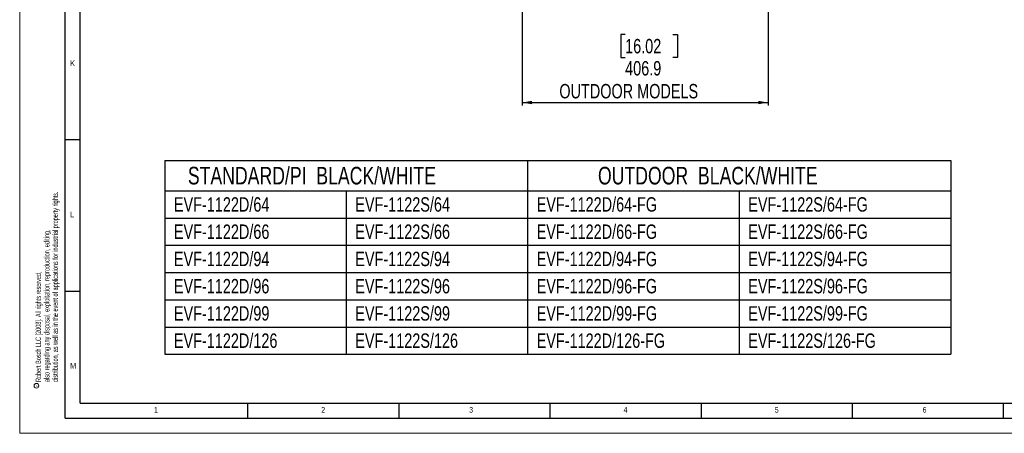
# Model space of a CAD drawing. Header units: millimetres. Extents: x 0 to 4205, y 0 to 2970.
# Tile 1 of 33: x 0 to 1629, y 0 to 683. Entities that reach past the tile are written whole.
import ezdxf

# ---------------------------------------------------------------- set-up
doc = ezdxf.new("R2010")
doc.units = ezdxf.units.MM
doc.header["$LTSCALE"] = 5
doc.layers.add('FORMAT', color=7, linetype='Continuous')
doc.layers.add('SLD-0', color=7, linetype='Continuous')
doc.styles.add('SLDTEXTSTYLE0', font='TXT', dxfattribs={"width": 0.75})
doc.styles.add('SLDTEXTSTYLE1', font='TXT', dxfattribs={"width": 0.605})
doc.dimstyles.new('SLDDIMSTYLE0', dxfattribs={"dimtxt": 23.8125, "dimasz": 16, "dimexe": 0, "dimexo": 0.0625, "dimgap": 5.953125, "dimtad": 0, "dimtih": 1, "dimtoh": 1, "dimdec": 1, "dimrnd": 1e-09, "dimzin": 12, "dimdsep": 46, "dimtxsty": 'SLDTEXTSTYLE0', "dimsah": 1, "dimcen": 0.09, "dimadec": 0, "dimazin": 3, "dimtfac": 1, "dimtdec": 1, "dimtofl": 0, "dimtmove": 0, "dimatfit": 3, "dimfxl": 1, "dimfrac": 2, "dimtolj": 1, "dimtzin": 12, "dimarcsym": 0})

# ---------------------------------------------------------------- blocks, each defined once
blk = doc.blocks.new('SW_NOTE_0')
at = {"color": 0, "linetype": 'Continuous', "lineweight": 0, "char_height": 9, "attachment_point": 1, "rotation": 90, "style": 'SLDTEXTSTYLE1'}
for s, insert in [('distribution, as well as in the event of applications for industrial property rights.', (16.4, 0)), ('also regarding any disposal, exploitation, reproduction, editing,', (2.4, 0)), ('Robert Bosch LLC [2008]. All rights reserved,', (-11.6, 0))]:
    blk.add_mtext(s, dxfattribs=dict(at, insert=insert))
blk = doc.blocks.new('SW_NOTE_0_1')
at = {"color": 0, "linetype": 'Continuous', "lineweight": 0}
blk.add_circle((-4.9, 1.7), 3.91, dxfattribs=at)
at = {"color": 0, "linetype": 'Continuous', "lineweight": 0, "insert": (-6.4, 0), "char_height": 5, "attachment_point": 1, "rotation": 90, "style": 'SLDTEXTSTYLE1'}
blk.add_mtext('c', dxfattribs=at)
blk = doc.blocks.new('SW_TABLEANNOTATION_0')
at = {"layer": 'SLD-0', "color": 0}
for p, q in [((0, 0), (0, -50)), ((0, 0), (300, 0)), ((300, 0), (600, 0)), ((600, 0), (600, -50)), ((600, 0), (600, -50)), ((600, 0), (950, 0)), ((950, 0), (1300, 0)), ((1300, 0), (1300, -50)), ((0, -50), (0, -95)), ((0, -50), (300, -50)), ((300, -50), (300, -95)), ((300, -50), (600, -50)), ((600, -50), (600, -95)), ((600, -50), (950, -50)), ((950, -50), (950, -95)), ((950, -50), (1300, -50)), ((1300, -50), (1300, -95)), ((0, -95), (0, -140)), ((0, -95), (300, -95)), ((300, -95), (300, -140)), ((300, -95), (600, -95)), ((600, -95), (600, -140)), ((600, -95), (950, -95)), ((950, -95), (950, -140)), ((950, -95), (1300, -95)), ((1300, -95), (1300, -140)), ((0, -140), (0, -185)), ((0, -140), (300, -140)), ((300, -140), (300, -185)), ((300, -140), (600, -140)), ((600, -140), (600, -185)), ((600, -140), (950, -140)), ((950, -140), (950, -185)), ((950, -140), (1300, -140)), ((1300, -140), (1300, -185)), ((0, -185), (0, -230)), ((0, -185), (300, -185)), ((300, -185), (300, -230)), ((300, -185), (600, -185)), ((600, -185), (600, -230)), ((600, -185), (950, -185)), ((950, -185), (950, -230)), ((950, -185), (1300, -185)), ((1300, -185), (1300, -230)), ((0, -230), (0, -275)), ((0, -230), (300, -230)), ((300, -230), (300, -275)), ((300, -230), (600, -230)), ((600, -230), (600, -275)), ((600, -230), (950, -230)), ((950, -230), (950, -275)), ((950, -230), (1300, -230)), ((1300, -230), (1300, -275)), ((0, -275), (0, -320)), ((0, -275), (300, -275)), ((300, -275), (300, -320)), ((300, -275), (600, -275)), ((600, -275), (600, -320)), ((600, -275), (950, -275)), ((950, -275), (950, -320)), ((950, -275), (1300, -275)), ((1300, -275), (1300, -320)), ((0, -320), (300, -320)), ((300, -320), (600, -320)), ((600, -320), (950, -320)), ((950, -320), (1300, -320))]:
    blk.add_line(p, q, dxfattribs=at)
at = {"layer": 'SLD-0', "color": 0, "attachment_point": 1, "style": 'SLDTEXTSTYLE0'}
for s, insert, char_height in [('STANDARD/PI  BLACK/WHITE', (38.1, -10.4), 29.104), ('OUTDOOR  BLACK/WHITE', (716.4, -10.4), 29.104), ('EVF-1122D/64', (15, -60.6), 23.812), ('EVF-1122S/64', (315, -60.6), 23.812), ('EVF-1122D/64-FG', (615, -60.6), 23.812), ('EVF-1122S/64-FG', (965, -60.6), 23.812), ('EVF-1122D/66', (15, -105.6), 23.812), ('EVF-1122S/66', (315, -105.6), 23.812), ('EVF-1122D/66-FG', (615, -105.6), 23.812), ('EVF-1122S/66-FG', (965, -105.6), 23.812), ('EVF-1122D/94', (15, -150.6), 23.812), ('EVF-1122S/94', (315, -150.6), 23.812), ('EVF-1122D/94-FG', (615, -150.6), 23.812), ('EVF-1122S/94-FG', (965, -150.6), 23.812), ('EVF-1122D/96', (15, -195.6), 23.812), ('EVF-1122S/96', (315, -195.6), 23.812), ('EVF-1122D/96-FG', (615, -195.6), 23.812), ('EVF-1122S/96-FG', (965, -195.6), 23.812), ('EVF-1122D/99', (15, -240.6), 23.812), ('EVF-1122S/99', (315, -240.6), 23.812), ('EVF-1122D/99-FG', (615, -240.6), 23.812), ('EVF-1122S/99-FG', (965, -240.6), 23.812), ('EVF-1122D/126', (15, -285.6), 23.812), ('EVF-1122S/126', (315, -285.6), 23.812), ('EVF-1122D/126-FG', (615, -285.6), 23.812), ('EVF-1122S/126-FG', (965, -285.6), 23.812)]:
    blk.add_mtext(s, dxfattribs=dict(at, insert=insert, char_height=char_height))
blk = doc.blocks.new('_D_1')
at = {"layer": 'SLD-0', "color": 7, "transparency": 16777216}
for p, q in [((831.1, 704.9), (831.1, 541.3)), ((1237.9, 704.9), (1237.9, 541.3)), ((1001.4, 658.6), (994.1, 658.6)), ((994.1, 658.6), (994.1, 620.7)), ((1080.5, 658.6), (1087.8, 658.6)), ((1087.8, 658.6), (1087.8, 620.7)), ((994.1, 620.7), (1001.4, 620.7)), ((1087.8, 620.7), (1080.5, 620.7)), ((831.1, 546.3), (1237.9, 546.3))]:
    blk.add_line(p, q, dxfattribs=at)
for points in [[(831.1, 546.3), (847.1, 543.6), (847.1, 549.1)], [(1237.9, 546.3), (1221.9, 549.1), (1221.9, 543.6)]]:
    blk.add_solid(points, dxfattribs=at)
at = {"layer": 'SLD-0', "color": 7, "transparency": 16777216, "attachment_point": 1, "style": 'SLDTEXTSTYLE0'}
for s, insert, char_height in [('16.02', (1001.4, 651.4), 23.81), ('406.9', (1001.4, 614.8), 23.81), ('OUTDOOR MODELS', (892.6, 577), 23.812)]:
    blk.add_mtext(s, dxfattribs=dict(at, insert=insert, char_height=char_height))

msp = doc.modelspace()

# ---------------------------------------------------------------- linework, layer by layer
at = {"color": 7, "linetype": 'Continuous', "lineweight": 18}
for q in [(0.000021, 2970.00005), (4205.000021, 0.00005)]:
    msp.add_line((0.000021, 0.00005), q, dxfattribs=at)
at = {"layer": 'FORMAT'}
for p, q in [((75.000021, 25.00005), (75.000021, 2945.00005)), ((100.000021, 50.00005), (100.000021, 2920.00005)), ((75.000021, 485.00005), (100.000021, 485.00005)), ((75.000021, 235.00005), (100.000021, 235.00005)), ((100.000021, 50.00005), (4155.000021, 50.00005)), ((377.500021, 25.00005), (377.500021, 50.00005)), ((627.500021, 25.00005), (627.500021, 50.00005)), ((877.500021, 25.00005), (877.500021, 50.00005)), ((1127.500021, 25.00005), (1127.500021, 50.00005)), ((1377.500021, 25.00005), (1377.500021, 50.00005)), ((1627.500021, 25.00005), (1627.500021, 50.00005)), ((75.000021, 25.00005), (4180.000021, 25.00005))]:
    msp.add_line(p, q, dxfattribs=at)

# ---------------------------------------------------------------- block references
at = {"color": 7, "linetype": 'Continuous', "lineweight": 0}
for name, p in [('SW_NOTE_0', (37.884945, 84.736125)), ('SW_NOTE_0_1', (32.569755, 76.744041))]:
    msp.add_blockref(name, p, dxfattribs=at)
at = {"layer": 'SLD-0'}
msp.add_blockref('SW_TABLEANNOTATION_0', (240.074399, 450.508654), dxfattribs=at)

# ---------------------------------------------------------------- texts
at = {"layer": 'FORMAT', "char_height": 9.260417, "attachment_point": 1, "style": 'SLDTEXTSTYLE0'}
for s, insert in [('K', (83.602419, 615.840122)), ('L', (83.602419, 365.840122)), ('M', (83.602419, 115.840122)), ('1', (222.135417, 43.340157)), ('2', (498.823254, 43.340157)), ('3', (743.42866, 43.340157)), ('4', (998.823254, 43.340157)), ('5', (1248.823254, 43.340157)), ('6', (1493.42866, 43.340157))]:
    msp.add_mtext(s, dxfattribs=dict(at, insert=insert))

# ---------------------------------------------------------------- dimensions: what is measured, and where the dimension line sits
at = {"layer": 'SLD-0', "color": 7}
dim = msp.add_linear_dim(base=(1237.948737, 604.857031), p1=(831.054184, 709.852307), p2=(1237.948737, 709.852307), text='<>\\POUTDOOR MODELS', dimstyle='SLDDIMSTYLE0', dxfattribs=at)
dim.commit()
dim.dimension.update_dxf_attribs({"geometry": '_D_1', "text_midpoint": (1040.944872, 604.857031), "dimtype": 160})

doc.saveas('drawing.dxf')
